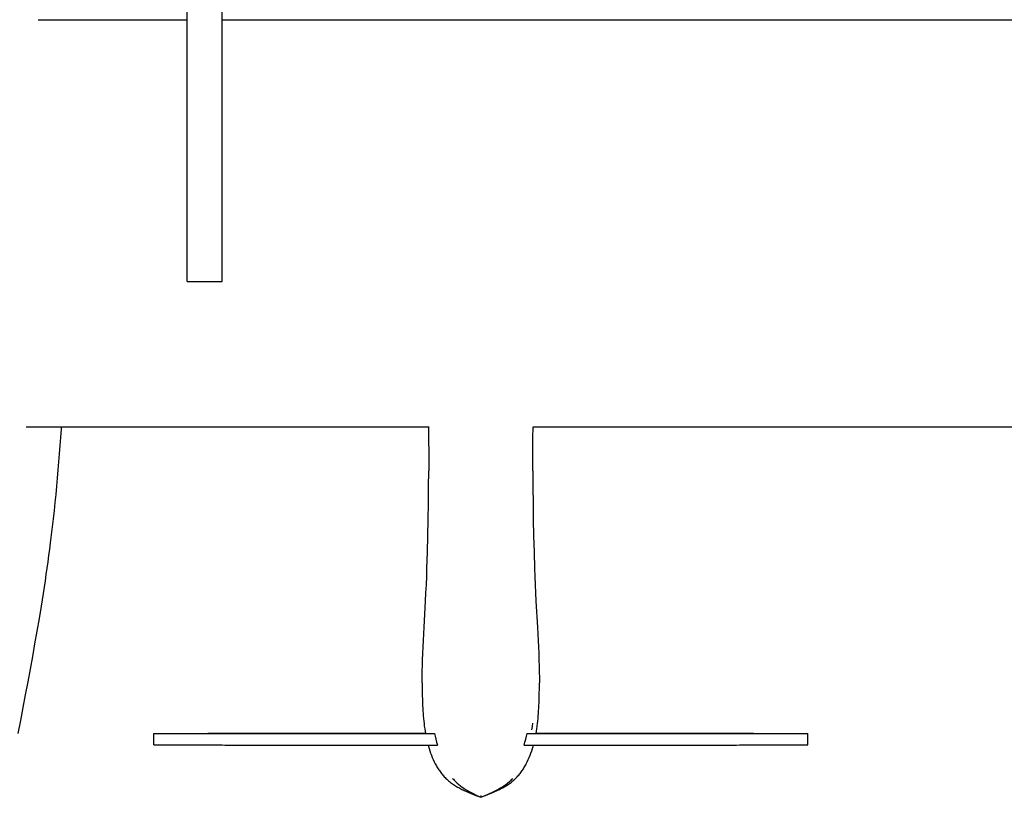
# Model space of a CAD drawing. Header units: millimetres. Extents: x -1528 to 1528, y -940 to 800.
# Tile 11 of 14: x 83 to 760, y -655 to -120. Entities that reach past the tile are written whole.
import ezdxf

# ---------------------------------------------------------------- set-up
doc = ezdxf.new("R2010")
doc.units = ezdxf.units.MM
doc.layers.add('VISIBLE', color=7, linetype='Continuous')

msp = doc.modelspace()

# ---------------------------------------------------------------- linework, layer by layer
at = {"layer": 'VISIBLE'}
for p, q in [((198.06, -300.08), (198.06, 380.11)), ((222.06, -300.08), (222.06, 351.77)), ((95.51, -120.01), (198.06, -120.01)), ((222.06, -120.01), (1500.11, -120.01)), ((198.06, -300.08), (198.06, -300.08)), ((198.06, -300.08), (198.06, -300.08)), ((198.06, -300.08), (198.1, -300.08)), ((198.1, -300.08), (198.16, -300.08)), ((198.16, -300.08), (198.26, -300.08)), ((198.26, -300.08), (198.4, -300.08)), ((198.4, -300.08), (198.58, -300.09)), ((198.58, -300.09), (198.79, -300.09)), ((198.79, -300.09), (199.05, -300.09)), ((199.05, -300.09), (199.35, -300.09)), ((199.35, -300.09), (199.69, -300.09)), ((199.69, -300.09), (200.07, -300.09)), ((200.07, -300.09), (200.49, -300.09)), ((200.49, -300.09), (200.95, -300.09)), ((200.95, -300.09), (201.45, -300.09)), ((201.45, -300.09), (201.99, -300.09)), ((201.99, -300.09), (202.55, -300.09)), ((202.55, -300.09), (203.15, -300.09)), ((203.15, -300.09), (203.78, -300.09)), ((203.78, -300.09), (204.43, -300.09)), ((204.43, -300.09), (205.1, -300.09)), ((205.1, -300.09), (205.78, -300.09)), ((205.78, -300.09), (206.48, -300.09)), ((206.48, -300.09), (207.18, -300.09)), ((207.18, -300.09), (207.88, -300.09)), ((207.88, -300.09), (208.59, -300.09)), ((208.59, -300.09), (209.28, -300.09)), ((209.28, -300.09), (209.97, -300.09)), ((209.97, -300.09), (210.65, -300.09)), ((210.65, -300.09), (211.31, -300.09)), ((211.31, -300.09), (211.96, -300.09)), ((211.96, -300.09), (212.58, -300.09)), ((212.58, -300.09), (213.19, -300.09)), ((213.19, -300.09), (213.77, -300.09)), ((213.77, -300.09), (214.33, -300.09)), ((214.33, -300.09), (214.86, -300.09)), ((214.86, -300.09), (215.37, -300.09)), ((215.37, -300.09), (215.86, -300.09)), ((215.86, -300.09), (216.32, -300.09)), ((216.32, -300.09), (216.75, -300.09)), ((216.75, -300.09), (217.16, -300.09)), ((217.16, -300.09), (217.55, -300.09)), ((217.55, -300.09), (217.92, -300.09)), ((217.92, -300.09), (218.26, -300.09)), ((218.26, -300.09), (218.58, -300.09)), ((218.58, -300.09), (218.87, -300.09)), ((218.87, -300.09), (219.41, -300.09)), ((219.41, -300.09), (219.88, -300.09)), ((219.88, -300.09), (220.3, -300.09)), ((220.3, -300.09), (220.71, -300.09)), ((220.71, -300.09), (220.9, -300.09)), ((220.9, -300.09), (221.08, -300.09)), ((221.08, -300.09), (221.26, -300.09)), ((221.26, -300.09), (221.42, -300.09)), ((221.42, -300.09), (221.57, -300.09)), ((221.57, -300.09), (221.7, -300.08)), ((221.7, -300.08), (221.81, -300.08)), ((221.81, -300.08), (221.91, -300.08)), ((221.91, -300.08), (221.98, -300.08)), ((221.98, -300.08), (222.04, -300.08)), ((222.04, -300.08), (222.06, -300.08)), ((222.06, -300.08), (222.06, -300.08)), ((87.25, -400.05), (364.05, -400.05)), ((111.03, -407.38), (111.42, -401.75)), ((111.42, -401.75), (111.53, -400.05)), ((364.05, -399.97), (364.12, -407.93)), ((435.93, -407.93), (436.01, -400.05)), ((436.01, -400.05), (964.09, -400.05)), ((110.19, -418.62), (110.62, -413)), ((110.62, -413), (111.03, -407.38)), ((364.12, -407.93), (364.18, -419.16)), ((435.87, -419.16), (435.93, -407.93)), ((109.75, -424.23), (110.19, -418.62)), ((364.18, -419.16), (364.2, -430.38)), ((435.86, -430.38), (435.87, -419.16)), ((109.28, -429.84), (109.75, -424.23)), ((108.79, -435.44), (109.28, -429.84)), ((364.16, -441.59), (364.2, -430.38)), ((435.86, -430.38), (435.9, -441.59)), ((108.28, -441.04), (108.79, -435.44)), ((107.18, -452.21), (107.74, -446.63)), ((107.74, -446.63), (108.28, -441.04)), ((364.06, -452.79), (364.16, -441.59)), ((435.9, -441.59), (435.99, -452.79)), ((106.6, -457.78), (107.18, -452.21)), ((363.91, -463.99), (364.06, -452.79)), ((435.99, -452.79), (436.15, -463.99)), ((105.99, -463.35), (106.6, -457.78)), ((105.35, -468.91), (105.99, -463.35)), ((363.68, -475.18), (363.91, -463.99)), ((436.15, -463.99), (436.37, -475.18)), ((104.69, -474.46), (105.35, -468.91)), ((103.44, -484.36), (104, -480)), ((104, -480), (104.69, -474.46)), ((363.39, -486.38), (363.68, -475.18)), ((436.37, -475.18), (436.67, -486.38)), ((102.86, -488.71), (103.44, -484.36)), ((363.02, -497.59), (363.39, -486.38)), ((436.67, -486.38), (437.04, -497.59)), ((101.65, -497.4), (102.26, -493.06)), ((102.26, -493.06), (102.86, -488.71)), ((101.02, -501.74), (101.65, -497.4)), ((362.8, -503.2), (363.02, -497.59)), ((437.04, -497.59), (437.25, -503.2)), ((99.72, -510.42), (100.38, -506.08)), ((100.38, -506.08), (101.02, -501.74)), ((362.57, -508.81), (362.8, -503.2)), ((437.25, -503.2), (437.49, -508.81)), ((97.67, -523.43), (99.05, -514.76)), ((99.05, -514.76), (99.72, -510.42)), ((362.03, -520.04), (362.31, -514.42)), ((362.31, -514.42), (362.57, -508.81)), ((437.49, -508.81), (437.75, -514.42)), ((437.75, -514.42), (438.03, -520.04)), ((361.03, -538.04), (362.03, -520.04)), ((438.03, -520.04), (439.02, -538.04)), ((96.24, -532.1), (97.67, -523.43)), ((94.76, -540.78), (96.24, -532.1)), ((93.24, -549.47), (94.76, -540.78)), ((360.79, -542.55), (361.03, -538.04)), ((439.02, -538.04), (439.27, -542.55)), ((360.34, -551.56), (360.56, -547.05)), ((360.56, -547.05), (360.79, -542.55)), ((439.27, -542.55), (439.5, -547.05)), ((439.5, -547.05), (439.71, -551.56)), ((91.68, -558.18), (93.24, -549.47)), ((360.15, -556.06), (360.34, -551.56)), ((439.71, -551.56), (439.91, -556.06)), ((90.08, -566.91), (91.68, -558.18)), ((359.85, -565.07), (359.98, -560.57)), ((359.98, -560.57), (360.15, -556.06)), ((439.91, -556.06), (440.07, -560.57)), ((440.07, -560.57), (440.21, -565.07)), ((88.46, -575.66), (90.08, -566.91)), ((359.75, -569.57), (359.79, -567.32)), ((359.79, -567.32), (359.85, -565.07)), ((440.21, -565.07), (440.26, -567.32)), ((440.26, -567.32), (440.3, -569.57)), ((86.8, -584.45), (88.46, -575.66)), ((359.69, -576.32), (359.7, -574.07)), ((359.7, -574.07), (359.72, -571.82)), ((359.72, -571.82), (359.75, -569.57)), ((440.3, -569.57), (440.34, -571.82)), ((440.34, -571.82), (440.36, -574.07)), ((440.36, -574.07), (440.37, -576.32)), ((359.69, -576.32), (359.7, -578.57)), ((359.7, -578.57), (359.71, -580.82)), ((359.71, -580.82), (359.74, -583.06)), ((440.31, -583.06), (440.34, -580.82)), ((440.34, -580.82), (440.36, -578.57)), ((440.36, -578.57), (440.37, -576.32)), ((85.13, -593.27), (86.8, -584.45)), ((359.74, -583.06), (359.79, -585.31)), ((359.79, -585.31), (359.85, -587.55)), ((359.85, -587.55), (359.93, -589.8)), ((440.12, -589.8), (440.2, -587.55)), ((440.2, -587.55), (440.26, -585.31)), ((440.26, -585.31), (440.31, -583.06)), ((83.43, -602.13), (85.13, -593.27)), ((359.93, -589.8), (360.03, -592.04)), ((360.03, -592.04), (360.11, -593.8)), ((360.11, -593.8), (360.21, -595.56)), ((360.21, -595.56), (360.33, -597.32)), ((439.73, -597.32), (439.84, -595.56)), ((439.84, -595.56), (439.94, -593.8)), ((439.94, -593.8), (440.03, -592.04)), ((440.03, -592.04), (440.12, -589.8)), ((81.72, -611.04), (83.43, -602.13)), ((360.33, -597.32), (360.46, -599.08)), ((360.46, -599.08), (360.61, -600.84)), ((360.61, -600.84), (360.77, -602.59)), ((360.77, -602.59), (360.97, -604.35)), ((439.09, -604.35), (439.28, -602.59)), ((439.28, -602.59), (439.45, -600.84)), ((439.45, -600.84), (439.6, -599.08)), ((439.6, -599.08), (439.73, -597.32)), ((360.97, -604.35), (361.18, -606.1)), ((361.18, -606.1), (361.43, -607.85)), ((361.43, -607.85), (361.7, -609.6)), ((361.7, -609.6), (361.94, -611.04)), ((435.26, -608.69), (435.57, -606.32)), ((435.57, -606.32), (435.84, -603.95)), ((438.11, -611.04), (438.36, -609.6)), ((438.36, -609.6), (438.63, -607.85)), ((438.63, -607.85), (438.87, -606.1)), ((438.87, -606.1), (439.09, -604.35)), ((175.01, -619.04), (175.01, -611.04)), ((175.01, -611.04), (175.01, -611.04)), ((175.01, -611.04), (175.01, -611.04)), ((175.01, -611.04), (175.04, -611.04)), ((175.01, -611.04), (175.05, -611.04)), ((175.04, -611.04), (175.11, -611.04)), ((175.05, -611.04), (175.12, -611.04)), ((175.11, -611.04), (175.22, -611.04)), ((175.12, -611.04), (175.23, -611.04)), ((175.22, -611.04), (175.35, -611.04)), ((175.23, -611.04), (175.37, -611.04)), ((175.35, -611.04), (175.52, -611.04)), ((175.37, -611.04), (175.54, -611.04)), ((175.52, -611.04), (175.73, -611.04)), ((175.54, -611.04), (175.74, -611.04)), ((175.73, -611.04), (175.97, -611.04)), ((175.74, -611.04), (175.97, -611.04)), ((175.97, -611.04), (176.23, -611.04)), ((175.97, -611.04), (176.24, -611.04)), ((176.23, -611.04), (176.53, -611.04)), ((176.24, -611.04), (176.53, -611.04)), ((176.53, -611.04), (176.86, -611.04)), ((176.53, -611.04), (176.85, -611.04)), ((176.85, -611.04), (177.2, -611.04)), ((176.86, -611.04), (177.22, -611.04)), ((177.2, -611.04), (177.58, -611.04)), ((177.22, -611.04), (177.61, -611.05)), ((177.58, -611.04), (177.99, -611.04)), ((177.61, -611.05), (178.02, -611.05)), ((177.99, -611.04), (178.42, -611.04)), ((178.02, -611.05), (178.46, -611.05)), ((178.42, -611.04), (178.88, -611.04)), ((178.46, -611.05), (178.93, -611.05)), ((178.88, -611.04), (179.36, -611.04)), ((178.93, -611.05), (179.43, -611.05)), ((179.36, -611.04), (179.87, -611.04)), ((179.43, -611.05), (179.95, -611.05)), ((179.87, -611.04), (180.4, -611.04)), ((179.95, -611.05), (180.5, -611.05)), ((180.4, -611.04), (180.96, -611.04)), ((180.5, -611.05), (181.07, -611.05)), ((180.96, -611.04), (181.54, -611.04)), ((181.07, -611.05), (181.66, -611.05)), ((181.54, -611.04), (182.14, -611.04)), ((181.66, -611.05), (182.28, -611.05)), ((182.14, -611.04), (182.76, -611.04)), ((182.28, -611.05), (182.92, -611.05)), ((182.76, -611.04), (183.41, -611.04)), ((182.92, -611.05), (183.58, -611.05)), ((183.41, -611.04), (184.07, -611.04)), ((183.58, -611.05), (184.26, -611.05)), ((184.07, -611.04), (185.46, -611.04)), ((184.26, -611.05), (184.96, -611.05)), ((184.96, -611.05), (186.42, -611.05)), ((185.46, -611.04), (186.92, -611.04)), ((186.42, -611.05), (187.96, -611.05)), ((186.92, -611.04), (188.45, -611.04)), ((187.96, -611.05), (189.56, -611.05)), ((188.45, -611.04), (190.04, -611.04)), ((189.56, -611.05), (191.22, -611.05)), ((190.04, -611.04), (191.69, -611.04)), ((191.22, -611.05), (192.94, -611.05)), ((191.69, -611.04), (193.39, -611.04)), ((192.94, -611.05), (194.71, -611.05)), ((193.39, -611.04), (195.14, -611.04)), ((194.71, -611.05), (196.53, -611.05)), ((195.14, -611.04), (196.94, -611.04)), ((196.53, -611.05), (198.39, -611.05)), ((196.94, -611.04), (198.77, -611.04)), ((198.39, -611.05), (200.29, -611.05)), ((198.77, -611.04), (200.64, -611.04)), ((200.29, -611.05), (202.21, -611.05)), ((200.64, -611.04), (202.53, -611.04)), ((202.21, -611.05), (204.16, -611.05)), ((202.53, -611.04), (204.45, -611.04)), ((204.16, -611.05), (208.11, -611.05)), ((204.45, -611.04), (208.33, -611.04)), ((208.11, -611.05), (212.1, -611.05)), ((208.33, -611.04), (212.25, -611.03)), ((212.1, -611.05), (216.09, -611.05)), ((212.25, -611.03), (216.16, -611.03)), ((216.09, -611.05), (218.06, -611.05)), ((216.16, -611.03), (218.09, -611.03)), ((218.06, -611.05), (220.02, -611.05)), ((218.09, -611.03), (220.01, -611.03)), ((220.01, -611.03), (222.03, -611.03)), ((220.02, -611.05), (222.02, -611.05)), ((222.02, -611.05), (224, -611.05)), ((222.03, -611.03), (224.02, -611.03)), ((224, -611.05), (225.95, -611.05)), ((224.02, -611.03), (225.98, -611.03)), ((225.95, -611.05), (227.88, -611.05)), ((225.98, -611.03), (227.92, -611.03)), ((227.88, -611.05), (229.79, -611.06)), ((227.92, -611.03), (229.84, -611.03)), ((229.79, -611.06), (231.67, -611.06)), ((229.84, -611.03), (231.74, -611.03)), ((231.67, -611.06), (233.53, -611.06)), ((231.74, -611.03), (233.61, -611.03)), ((233.53, -611.06), (235.38, -611.06)), ((233.61, -611.03), (235.46, -611.03)), ((235.38, -611.06), (237.2, -611.06)), ((235.46, -611.03), (237.29, -611.03)), ((237.2, -611.06), (239, -611.06)), ((237.29, -611.03), (239.1, -611.03)), ((239, -611.06), (240.78, -611.06)), ((239.1, -611.03), (240.89, -611.03)), ((240.78, -611.06), (242.55, -611.06)), ((240.89, -611.03), (242.66, -611.03)), ((242.55, -611.06), (244.29, -611.06)), ((242.66, -611.03), (244.41, -611.03)), ((244.29, -611.06), (246.02, -611.06)), ((244.41, -611.03), (246.15, -611.03)), ((246.02, -611.06), (247.73, -611.06)), ((246.15, -611.03), (249.55, -611.03)), ((247.73, -611.06), (249.42, -611.06)), ((249.42, -611.06), (251.09, -611.06)), ((249.55, -611.03), (252.9, -611.03)), ((251.09, -611.06), (252.75, -611.06)), ((252.75, -611.06), (256.02, -611.06)), ((252.9, -611.03), (256.17, -611.03)), ((256.02, -611.06), (259.23, -611.06)), ((256.17, -611.03), (259.39, -611.03)), ((259.23, -611.06), (262.39, -611.06)), ((259.39, -611.03), (262.54, -611.03)), ((262.39, -611.06), (265.5, -611.06)), ((262.54, -611.03), (265.65, -611.03)), ((265.5, -611.06), (268.56, -611.06)), ((265.65, -611.03), (268.71, -611.03)), ((268.56, -611.06), (271.57, -611.06)), ((268.71, -611.03), (271.72, -611.03)), ((271.57, -611.06), (274.55, -611.06)), ((271.72, -611.03), (274.69, -611.03)), ((274.55, -611.06), (277.49, -611.06)), ((274.69, -611.03), (277.62, -611.03)), ((277.49, -611.06), (280.4, -611.06)), ((277.62, -611.03), (280.53, -611.03)), ((280.4, -611.06), (283.28, -611.06)), ((280.53, -611.03), (283.4, -611.03)), ((283.28, -611.06), (286.14, -611.06)), ((283.4, -611.03), (286.25, -611.03)), ((286.14, -611.06), (288.98, -611.06)), ((286.25, -611.03), (289.08, -611.03)), ((288.98, -611.06), (291.8, -611.06)), ((289.08, -611.03), (291.89, -611.03)), ((291.8, -611.06), (294.61, -611.06)), ((291.89, -611.03), (297.49, -611.03)), ((294.61, -611.06), (297.42, -611.06)), ((297.42, -611.06), (303.02, -611.06)), ((297.49, -611.03), (303.06, -611.03)), ((303.02, -611.06), (308.63, -611.06)), ((303.06, -611.03), (308.65, -611.03)), ((308.63, -611.06), (314.29, -611.06)), ((308.65, -611.03), (314.3, -611.03)), ((314.29, -611.06), (317.15, -611.06)), ((314.3, -611.03), (317.14, -611.03)), ((317.14, -611.03), (320.02, -611.03)), ((317.15, -611.06), (320.03, -611.06)), ((320.02, -611.03), (322.72, -611.03)), ((320.03, -611.06), (322.88, -611.06)), ((322.72, -611.03), (325.45, -611.03)), ((322.88, -611.06), (325.76, -611.06)), ((325.45, -611.03), (328.21, -611.03)), ((325.76, -611.06), (328.67, -611.06)), ((328.21, -611.03), (330.98, -611.03)), ((328.67, -611.06), (331.59, -611.06)), ((330.98, -611.03), (333.78, -611.03)), ((331.59, -611.06), (334.54, -611.06)), ((333.78, -611.03), (336.6, -611.03)), ((334.54, -611.06), (337.51, -611.06)), ((336.6, -611.03), (342.29, -611.03)), ((337.51, -611.06), (343.51, -611.06)), ((342.29, -611.03), (348.04, -611.03)), ((343.51, -611.06), (349.59, -611.06)), ((348.04, -611.03), (353.87, -611.03)), ((349.59, -611.06), (355.73, -611.06)), ((353.87, -611.03), (359.74, -611.03)), ((355.73, -611.06), (361.92, -611.06)), ((359.74, -611.03), (361.94, -611.03)), ((361.92, -611.06), (368.16, -611.06)), ((361.94, -611.04), (361.94, -611.04)), ((361.94, -611.04), (361.94, -611.04)), ((361.94, -611.04), (361.97, -611.04)), ((361.97, -611.04), (362.03, -611.04)), ((362.03, -611.04), (362.13, -611.05)), ((362.13, -611.05), (362.28, -611.05)), ((362.28, -611.05), (362.46, -611.05)), ((362.46, -611.05), (362.69, -611.05)), ((362.69, -611.05), (362.95, -611.05)), ((362.95, -611.05), (363.25, -611.05)), ((363.25, -611.05), (363.59, -611.05)), ((363.59, -611.05), (363.97, -611.05)), ((363.97, -611.05), (364.38, -611.05)), ((364.38, -611.05), (364.83, -611.05)), ((364.83, -611.05), (365.31, -611.05)), ((365.31, -611.05), (365.82, -611.05)), ((365.82, -611.05), (366.36, -611.05)), ((366.36, -611.05), (366.94, -611.05)), ((366.94, -611.05), (367.54, -611.05)), ((367.54, -611.05), (368.16, -611.06)), ((368.16, -611.06), (368.6, -613.08)), ((368.6, -613.08), (369.1, -615.09)), ((369.1, -615.09), (369.66, -617.08)), ((430.41, -617.08), (430.97, -615.08)), ((430.97, -615.08), (431.47, -613.08)), ((431.47, -613.08), (431.91, -611.06)), ((431.91, -611.06), (432.74, -611.05)), ((431.91, -611.06), (438.15, -611.06)), ((432.74, -611.05), (433.52, -611.05)), ((433.52, -611.05), (434.24, -611.05)), ((434.24, -611.05), (434.9, -611.05)), ((434.9, -611.05), (435.29, -611.05)), ((435.29, -611.05), (435.65, -611.05)), ((435.65, -611.05), (436, -611.05)), ((436, -611.05), (436.32, -611.05)), ((436.32, -611.05), (436.61, -611.05)), ((436.61, -611.05), (436.88, -611.05)), ((436.88, -611.05), (437.13, -611.05)), ((437.13, -611.05), (437.35, -611.05)), ((437.35, -611.05), (437.54, -611.05)), ((437.54, -611.05), (437.7, -611.05)), ((437.7, -611.05), (437.84, -611.05)), ((437.84, -611.05), (437.95, -611.04)), ((437.95, -611.04), (438.03, -611.04)), ((438.03, -611.04), (438.09, -611.04)), ((438.09, -611.04), (438.11, -611.04)), ((438.11, -611.03), (440.3, -611.03)), ((438.15, -611.06), (444.35, -611.06)), ((440.3, -611.03), (446.18, -611.03)), ((444.35, -611.06), (450.49, -611.06)), ((446.18, -611.03), (452, -611.03)), ((450.49, -611.06), (456.56, -611.06)), ((452, -611.03), (457.76, -611.03)), ((456.56, -611.06), (462.56, -611.06)), ((457.76, -611.03), (463.45, -611.03)), ((462.56, -611.06), (465.53, -611.06)), ((463.45, -611.03), (466.26, -611.03)), ((465.53, -611.06), (468.48, -611.06)), ((466.26, -611.03), (469.06, -611.03)), ((468.48, -611.06), (471.41, -611.06)), ((469.06, -611.03), (471.83, -611.03)), ((471.41, -611.06), (474.31, -611.06)), ((471.83, -611.03), (474.59, -611.03)), ((474.31, -611.06), (477.19, -611.06)), ((474.59, -611.03), (477.32, -611.03)), ((477.19, -611.06), (480.05, -611.06)), ((477.32, -611.03), (480.02, -611.03)), ((480.02, -611.03), (485.75, -611.03)), ((480.05, -611.06), (482.93, -611.06)), ((482.93, -611.06), (485.78, -611.06)), ((485.75, -611.03), (491.39, -611.03)), ((485.78, -611.06), (491.45, -611.06)), ((491.39, -611.03), (496.98, -611.03)), ((491.45, -611.06), (497.06, -611.06)), ((496.98, -611.03), (502.56, -611.03)), ((497.06, -611.06), (502.66, -611.06)), ((502.56, -611.03), (508.15, -611.03)), ((502.66, -611.06), (505.46, -611.06)), ((505.46, -611.06), (508.27, -611.06)), ((508.15, -611.03), (510.96, -611.03)), ((508.27, -611.06), (511.1, -611.06)), ((510.96, -611.03), (513.79, -611.03)), ((511.1, -611.06), (513.94, -611.06)), ((513.79, -611.03), (516.64, -611.03)), ((513.94, -611.06), (516.79, -611.06)), ((516.64, -611.03), (519.51, -611.03)), ((516.79, -611.06), (519.68, -611.06)), ((519.51, -611.03), (522.42, -611.03)), ((519.68, -611.06), (522.59, -611.06)), ((522.42, -611.03), (525.35, -611.03)), ((522.59, -611.06), (525.53, -611.06)), ((525.35, -611.03), (528.32, -611.03)), ((525.53, -611.06), (528.5, -611.06)), ((528.32, -611.03), (531.34, -611.03)), ((528.5, -611.06), (531.52, -611.06)), ((531.34, -611.03), (534.39, -611.03)), ((531.52, -611.06), (534.58, -611.06)), ((534.39, -611.03), (537.5, -611.03)), ((534.58, -611.06), (537.68, -611.06)), ((537.5, -611.03), (540.66, -611.03)), ((537.68, -611.06), (540.84, -611.06)), ((540.66, -611.03), (543.87, -611.03)), ((540.84, -611.06), (544.05, -611.06)), ((543.87, -611.03), (547.15, -611.03)), ((544.05, -611.06), (547.32, -611.06)), ((547.15, -611.03), (550.49, -611.03)), ((547.32, -611.06), (548.98, -611.06)), ((548.98, -611.06), (550.66, -611.06)), ((550.49, -611.03), (553.9, -611.03)), ((550.66, -611.06), (552.35, -611.06)), ((552.35, -611.06), (554.06, -611.06)), ((553.9, -611.03), (555.63, -611.03)), ((554.06, -611.06), (555.78, -611.06)), ((555.63, -611.03), (557.38, -611.03)), ((555.78, -611.06), (557.53, -611.06)), ((557.38, -611.03), (559.15, -611.03)), ((557.53, -611.06), (559.29, -611.06)), ((559.15, -611.03), (560.94, -611.03)), ((559.29, -611.06), (561.07, -611.06)), ((560.94, -611.03), (562.75, -611.03)), ((561.07, -611.06), (562.87, -611.06)), ((562.75, -611.03), (564.58, -611.03)), ((562.87, -611.06), (564.7, -611.06)), ((564.58, -611.03), (566.43, -611.03)), ((564.7, -611.06), (566.54, -611.06)), ((566.43, -611.03), (568.3, -611.03)), ((566.54, -611.06), (568.4, -611.06)), ((568.3, -611.03), (570.2, -611.03)), ((568.4, -611.06), (570.29, -611.06)), ((570.2, -611.03), (572.12, -611.03)), ((570.29, -611.06), (572.19, -611.05)), ((572.12, -611.03), (574.06, -611.03)), ((572.19, -611.05), (574.12, -611.05)), ((574.06, -611.03), (576.03, -611.03)), ((574.12, -611.05), (576.08, -611.05)), ((576.03, -611.03), (578.02, -611.03)), ((576.08, -611.05), (578.05, -611.05)), ((578.02, -611.03), (580.03, -611.03)), ((578.05, -611.05), (580.05, -611.05)), ((580.03, -611.03), (581.95, -611.03)), ((580.05, -611.05), (582.01, -611.05)), ((581.95, -611.03), (583.89, -611.03)), ((582.01, -611.05), (583.98, -611.05)), ((583.89, -611.03), (587.8, -611.03)), ((583.98, -611.05), (587.97, -611.05)), ((587.8, -611.03), (591.71, -611.04)), ((587.97, -611.05), (591.95, -611.05)), ((591.71, -611.04), (595.6, -611.04)), ((591.95, -611.05), (595.91, -611.05)), ((595.6, -611.04), (597.51, -611.04)), ((595.91, -611.05), (597.86, -611.05)), ((597.51, -611.04), (599.41, -611.04)), ((597.86, -611.05), (599.78, -611.05)), ((599.41, -611.04), (601.28, -611.04)), ((599.78, -611.05), (601.67, -611.05)), ((601.28, -611.04), (603.11, -611.04)), ((601.67, -611.05), (603.53, -611.05)), ((603.11, -611.04), (604.9, -611.04)), ((603.53, -611.05), (605.35, -611.05)), ((604.9, -611.04), (606.66, -611.04)), ((605.35, -611.05), (607.12, -611.05)), ((606.66, -611.04), (608.36, -611.04)), ((607.12, -611.05), (608.84, -611.05)), ((608.36, -611.04), (610.01, -611.04)), ((608.84, -611.05), (610.5, -611.05)), ((610.01, -611.04), (611.6, -611.04)), ((610.5, -611.05), (612.11, -611.05)), ((611.6, -611.04), (613.13, -611.04)), ((612.11, -611.05), (613.64, -611.05)), ((613.13, -611.04), (614.59, -611.04)), ((613.64, -611.05), (615.1, -611.05)), ((614.59, -611.04), (615.98, -611.04)), ((615.1, -611.05), (615.8, -611.05)), ((615.8, -611.05), (616.48, -611.05)), ((615.98, -611.04), (616.64, -611.04)), ((616.48, -611.05), (617.14, -611.05)), ((616.64, -611.04), (617.29, -611.04)), ((617.14, -611.05), (617.78, -611.05)), ((617.29, -611.04), (617.91, -611.04)), ((617.78, -611.05), (618.4, -611.05)), ((617.91, -611.04), (618.51, -611.04)), ((618.4, -611.05), (618.99, -611.05)), ((618.51, -611.04), (619.09, -611.04)), ((618.99, -611.05), (619.56, -611.05)), ((619.09, -611.04), (619.65, -611.04)), ((619.56, -611.05), (620.11, -611.05)), ((619.65, -611.04), (620.18, -611.04)), ((620.11, -611.05), (620.63, -611.05)), ((620.18, -611.04), (620.69, -611.04)), ((620.63, -611.05), (621.13, -611.05)), ((620.69, -611.04), (621.17, -611.04)), ((621.13, -611.05), (621.59, -611.05)), ((621.17, -611.04), (621.63, -611.04)), ((621.59, -611.05), (622.04, -611.05)), ((621.63, -611.04), (622.07, -611.04)), ((622.04, -611.05), (622.45, -611.05)), ((622.07, -611.04), (622.47, -611.04)), ((622.45, -611.05), (622.84, -611.04)), ((622.47, -611.04), (622.85, -611.04)), ((622.84, -611.04), (623.2, -611.04)), ((622.85, -611.04), (623.2, -611.04)), ((623.2, -611.04), (623.53, -611.04)), ((623.2, -611.04), (623.52, -611.04)), ((623.52, -611.04), (623.82, -611.04)), ((623.53, -611.04), (623.82, -611.04)), ((623.82, -611.04), (624.09, -611.04)), ((623.82, -611.04), (624.08, -611.04)), ((624.08, -611.04), (624.32, -611.04)), ((624.09, -611.04), (624.33, -611.04)), ((624.32, -611.04), (624.52, -611.04)), ((624.33, -611.04), (624.53, -611.04)), ((624.52, -611.04), (624.69, -611.04)), ((624.53, -611.04), (624.7, -611.04)), ((624.69, -611.04), (624.83, -611.04)), ((624.7, -611.04), (624.84, -611.04)), ((624.83, -611.04), (624.93, -611.04)), ((624.84, -611.04), (624.94, -611.04)), ((624.93, -611.04), (625.01, -611.04)), ((624.94, -611.04), (625.01, -611.04)), ((625.01, -611.04), (625.05, -611.04)), ((625.01, -611.04), (625.04, -611.04)), ((625.04, -611.04), (625.05, -611.04)), ((625.05, -619.04), (625.05, -611.04)), ((175.01, -619.04), (175.01, -619.04)), ((175.01, -619.04), (175.04, -619.04)), ((175.04, -619.04), (175.11, -619.04)), ((175.11, -619.04), (175.22, -619.04)), ((175.22, -619.04), (175.35, -619.04)), ((175.35, -619.04), (175.52, -619.04)), ((175.52, -619.04), (175.73, -619.04)), ((175.73, -619.04), (175.97, -619.04)), ((175.97, -619.04), (176.23, -619.04)), ((176.23, -619.04), (176.53, -619.05)), ((176.53, -619.05), (176.86, -619.05)), ((176.86, -619.05), (177.22, -619.05)), ((177.22, -619.05), (177.61, -619.05)), ((177.61, -619.05), (178.02, -619.05)), ((178.02, -619.05), (178.46, -619.05)), ((178.46, -619.05), (178.93, -619.05)), ((178.93, -619.05), (179.43, -619.05)), ((179.43, -619.05), (179.95, -619.05)), ((179.95, -619.05), (180.5, -619.05)), ((180.5, -619.05), (181.07, -619.05)), ((181.07, -619.05), (181.66, -619.05)), ((181.66, -619.05), (182.28, -619.05)), ((182.28, -619.05), (182.92, -619.05)), ((182.92, -619.05), (183.58, -619.05)), ((183.58, -619.05), (184.26, -619.05)), ((184.26, -619.05), (184.96, -619.05)), ((184.96, -619.05), (186.42, -619.05)), ((186.42, -619.05), (187.96, -619.05)), ((187.96, -619.05), (189.56, -619.05)), ((189.56, -619.05), (191.22, -619.05)), ((191.22, -619.05), (192.94, -619.05)), ((192.94, -619.05), (194.71, -619.05)), ((194.71, -619.05), (196.53, -619.05)), ((196.53, -619.05), (198.39, -619.05)), ((198.39, -619.05), (200.29, -619.05)), ((200.29, -619.05), (202.21, -619.05)), ((202.21, -619.05), (204.16, -619.05)), ((204.16, -619.05), (208.11, -619.05)), ((208.11, -619.05), (212.1, -619.05)), ((212.1, -619.05), (216.09, -619.05)), ((216.09, -619.05), (218.06, -619.05)), ((218.06, -619.05), (220.02, -619.05)), ((220.02, -619.05), (222.02, -619.05)), ((222.02, -619.05), (224, -619.06)), ((224, -619.06), (225.95, -619.06)), ((225.95, -619.06), (227.88, -619.06)), ((227.88, -619.06), (229.79, -619.06)), ((229.79, -619.06), (231.67, -619.06)), ((231.67, -619.06), (233.53, -619.06)), ((233.53, -619.06), (235.38, -619.06)), ((235.38, -619.06), (237.2, -619.06)), ((237.2, -619.06), (239, -619.06)), ((239, -619.06), (240.78, -619.06)), ((240.78, -619.06), (242.55, -619.06)), ((242.55, -619.06), (244.29, -619.06)), ((244.29, -619.06), (246.02, -619.06)), ((246.02, -619.06), (247.73, -619.06)), ((247.73, -619.06), (249.42, -619.06)), ((249.42, -619.06), (251.09, -619.06)), ((251.09, -619.06), (252.75, -619.06)), ((252.75, -619.06), (256.02, -619.06)), ((256.02, -619.06), (259.23, -619.06)), ((259.23, -619.06), (262.39, -619.06)), ((262.39, -619.06), (265.5, -619.06)), ((265.5, -619.06), (268.56, -619.06)), ((268.56, -619.06), (271.57, -619.06)), ((271.57, -619.06), (274.55, -619.06)), ((274.55, -619.06), (277.49, -619.06)), ((277.49, -619.06), (280.4, -619.06)), ((280.4, -619.06), (283.28, -619.06)), ((283.28, -619.06), (286.14, -619.06)), ((286.14, -619.06), (288.98, -619.06)), ((288.98, -619.06), (291.8, -619.06)), ((291.8, -619.06), (294.61, -619.06)), ((294.61, -619.06), (297.42, -619.06)), ((297.42, -619.06), (303.02, -619.06)), ((303.02, -619.06), (308.63, -619.06)), ((308.63, -619.06), (314.29, -619.06)), ((314.29, -619.06), (317.15, -619.06)), ((317.15, -619.06), (320.03, -619.06)), ((320.03, -619.06), (323, -619.06)), ((323, -619.06), (326.01, -619.06)), ((326.01, -619.06), (329.03, -619.06)), ((329.03, -619.06), (332.09, -619.06)), ((332.09, -619.06), (335.16, -619.06)), ((335.16, -619.06), (338.26, -619.06)), ((338.26, -619.06), (341.39, -619.06)), ((341.39, -619.06), (344.53, -619.06)), ((344.53, -619.06), (350.87, -619.06)), ((350.87, -619.06), (357.28, -619.06)), ((357.28, -619.06), (363.75, -619.06)), ((363.75, -619.06), (364.03, -620.04)), ((363.75, -619.06), (370.27, -619.06)), ((364.03, -620.04), (364.49, -621.58)), ((364.49, -621.58), (364.98, -623.11)), ((364.98, -623.11), (365.51, -624.63)), ((369.66, -617.08), (370.27, -619.06)), ((370.26, -619.06), (370.27, -619.06)), ((429.8, -619.06), (430.41, -617.08)), ((429.8, -619.06), (429.81, -619.06)), ((429.8, -619.06), (436.32, -619.06)), ((434.54, -624.63), (435.07, -623.11)), ((435.07, -623.11), (435.57, -621.58)), ((435.57, -621.58), (436.03, -620.04)), ((436.03, -620.04), (436.31, -619.06)), ((436.32, -619.06), (442.79, -619.06)), ((442.79, -619.06), (449.2, -619.06)), ((449.2, -619.06), (455.55, -619.06)), ((455.55, -619.06), (458.69, -619.06)), ((458.69, -619.06), (461.81, -619.06)), ((461.81, -619.06), (464.91, -619.06)), ((464.91, -619.06), (467.99, -619.06)), ((467.99, -619.06), (471.04, -619.06)), ((471.04, -619.06), (474.07, -619.06)), ((474.07, -619.06), (477.07, -619.06)), ((477.07, -619.06), (480.05, -619.06)), ((480.05, -619.06), (482.93, -619.06)), ((482.93, -619.06), (485.78, -619.06)), ((485.78, -619.06), (491.45, -619.06)), ((491.45, -619.06), (497.06, -619.06)), ((497.06, -619.06), (502.66, -619.06)), ((502.66, -619.06), (505.46, -619.06)), ((505.46, -619.06), (508.27, -619.06)), ((508.27, -619.06), (511.1, -619.06)), ((511.1, -619.06), (513.94, -619.06)), ((513.94, -619.06), (516.79, -619.06)), ((516.79, -619.06), (519.68, -619.06)), ((519.68, -619.06), (522.59, -619.06)), ((522.59, -619.06), (525.53, -619.06)), ((525.53, -619.06), (528.5, -619.06)), ((528.5, -619.06), (531.52, -619.06)), ((531.52, -619.06), (534.58, -619.06)), ((534.58, -619.06), (537.68, -619.06)), ((537.68, -619.06), (540.84, -619.06)), ((540.84, -619.06), (544.05, -619.06)), ((544.05, -619.06), (547.32, -619.06)), ((547.32, -619.06), (548.98, -619.06)), ((548.98, -619.06), (550.66, -619.06)), ((550.66, -619.06), (552.35, -619.06)), ((552.35, -619.06), (554.06, -619.06)), ((554.06, -619.06), (555.78, -619.06)), ((555.78, -619.06), (557.53, -619.06)), ((557.53, -619.06), (559.29, -619.06)), ((559.29, -619.06), (561.07, -619.06)), ((561.07, -619.06), (562.87, -619.06)), ((562.87, -619.06), (564.7, -619.06)), ((564.7, -619.06), (566.54, -619.06)), ((566.54, -619.06), (568.4, -619.06)), ((568.4, -619.06), (570.29, -619.06)), ((570.29, -619.06), (572.19, -619.06)), ((572.19, -619.06), (574.12, -619.06)), ((574.12, -619.06), (576.08, -619.06)), ((576.08, -619.06), (578.05, -619.05)), ((578.05, -619.05), (580.05, -619.05)), ((580.05, -619.05), (582.01, -619.05)), ((582.01, -619.05), (583.98, -619.05)), ((583.98, -619.05), (587.97, -619.05)), ((587.97, -619.05), (591.95, -619.05)), ((591.95, -619.05), (595.91, -619.05)), ((595.91, -619.05), (597.86, -619.05)), ((597.86, -619.05), (599.78, -619.05)), ((599.78, -619.05), (601.67, -619.05)), ((601.67, -619.05), (603.53, -619.05)), ((603.53, -619.05), (605.35, -619.05)), ((605.35, -619.05), (607.12, -619.05)), ((607.12, -619.05), (608.84, -619.05)), ((608.84, -619.05), (610.5, -619.05)), ((610.5, -619.05), (612.11, -619.05)), ((612.11, -619.05), (613.64, -619.05)), ((613.64, -619.05), (615.1, -619.05)), ((615.1, -619.05), (615.8, -619.05)), ((615.8, -619.05), (616.48, -619.05)), ((616.48, -619.05), (617.14, -619.05)), ((617.14, -619.05), (617.78, -619.05)), ((617.78, -619.05), (618.4, -619.05)), ((618.4, -619.05), (618.99, -619.05)), ((618.99, -619.05), (619.56, -619.05)), ((619.56, -619.05), (620.11, -619.05)), ((620.11, -619.05), (620.63, -619.05)), ((620.63, -619.05), (621.13, -619.05)), ((621.13, -619.05), (621.59, -619.05)), ((621.59, -619.05), (622.04, -619.05)), ((622.04, -619.05), (622.45, -619.05)), ((622.45, -619.05), (622.84, -619.05)), ((622.84, -619.05), (623.2, -619.05)), ((623.2, -619.05), (623.53, -619.05)), ((623.53, -619.05), (623.82, -619.04)), ((623.82, -619.04), (624.09, -619.04)), ((624.09, -619.04), (624.33, -619.04)), ((624.33, -619.04), (624.53, -619.04)), ((624.53, -619.04), (624.7, -619.04)), ((624.7, -619.04), (624.84, -619.04)), ((624.84, -619.04), (624.94, -619.04)), ((624.94, -619.04), (625.01, -619.04)), ((625.01, -619.04), (625.05, -619.04)), ((625.05, -619.04), (625.05, -619.04)), ((365.51, -624.63), (366.08, -626.13)), ((366.08, -626.13), (366.68, -627.63)), ((366.68, -627.63), (367.33, -629.1)), ((367.33, -629.1), (368, -630.55)), ((432.05, -630.55), (432.73, -629.1)), ((432.73, -629.1), (433.37, -627.63)), ((433.37, -627.63), (433.98, -626.13)), ((433.98, -626.13), (434.54, -624.63)), ((368, -630.55), (368.72, -631.97)), ((368.72, -631.97), (369.1, -632.68)), ((369.1, -632.68), (369.48, -633.37)), ((369.48, -633.37), (369.88, -634.06)), ((369.88, -634.06), (370.29, -634.73)), ((370.29, -634.73), (370.7, -635.4)), ((370.7, -635.4), (371.13, -636.06)), ((371.13, -636.06), (371.57, -636.71)), ((371.57, -636.71), (372.02, -637.35)), ((428.04, -637.35), (428.49, -636.71)), ((428.49, -636.71), (428.92, -636.06)), ((428.92, -636.06), (429.35, -635.4)), ((429.35, -635.4), (429.77, -634.73)), ((429.77, -634.73), (430.18, -634.06)), ((430.18, -634.06), (430.57, -633.37)), ((430.57, -633.37), (430.96, -632.68)), ((430.96, -632.68), (431.33, -631.97)), ((431.33, -631.97), (432.05, -630.55)), ((372.02, -637.35), (372.48, -637.98)), ((372.48, -637.98), (372.95, -638.6)), ((372.95, -638.6), (373.44, -639.2)), ((373.44, -639.2), (373.93, -639.8)), ((373.93, -639.8), (374.44, -640.38)), ((374.44, -640.38), (374.95, -640.95)), ((374.95, -640.95), (375.48, -641.5)), ((375.48, -641.5), (376.03, -642.05)), ((376.03, -642.05), (376.63, -642.62)), ((376.63, -642.62), (377.25, -643.18)), ((377.25, -643.18), (377.88, -643.72)), ((377.88, -643.72), (378.52, -644.25)), ((380.68, -642.05), (381.17, -642.63)), ((381.17, -642.63), (381.67, -643.19)), ((381.67, -643.19), (382.7, -644.26)), ((419.72, -644.26), (420.89, -643.18)), ((420.89, -643.18), (421.45, -642.63)), ((421.45, -642.63), (422, -642.05)), ((421.53, -644.25), (422.18, -643.72)), ((422.18, -643.72), (422.81, -643.18)), ((422.81, -643.18), (423.43, -642.62)), ((423.43, -642.62), (424.03, -642.04)), ((424.03, -642.04), (424.57, -641.5)), ((424.57, -641.5), (425.1, -640.95)), ((425.1, -640.95), (425.62, -640.38)), ((425.62, -640.38), (426.13, -639.8)), ((426.13, -639.8), (426.62, -639.2)), ((426.62, -639.2), (427.1, -638.6)), ((427.1, -638.6), (427.58, -637.98)), ((427.58, -637.98), (428.04, -637.35)), ((378.52, -644.25), (379.18, -644.76)), ((379.18, -644.76), (379.85, -645.26)), ((379.85, -645.26), (380.53, -645.75)), ((380.53, -645.75), (381.22, -646.22)), ((381.22, -646.22), (381.93, -646.69)), ((381.93, -646.69), (382.64, -647.13)), ((382.64, -647.13), (383.36, -647.57)), ((382.7, -644.26), (383.76, -645.27)), ((383.36, -647.57), (384.09, -648)), ((383.76, -645.27), (384.87, -646.23)), ((384.09, -648), (384.84, -648.41)), ((384.84, -648.41), (385.59, -648.82)), ((384.87, -646.23), (386.01, -647.14)), ((385.59, -648.82), (386.34, -649.22)), ((386.01, -647.14), (387.18, -648)), ((386.34, -649.22), (387.11, -649.61)), ((387.11, -649.61), (387.88, -649.99)), ((387.18, -648), (388.39, -648.83)), ((387.88, -649.99), (388.66, -650.36)), ((388.39, -648.83), (389.61, -649.61)), ((388.66, -650.36), (390.24, -651.08)), ((389.61, -649.61), (390.87, -650.36)), ((390.87, -650.36), (392.14, -651.09)), ((408.99, -651.09), (410.44, -650.36)), ((409.82, -651.08), (411.4, -650.36)), ((410.44, -650.36), (411.86, -649.61)), ((411.4, -650.36), (412.17, -649.99)), ((411.86, -649.61), (413.25, -648.83)), ((412.17, -649.99), (412.95, -649.61)), ((412.95, -649.61), (413.71, -649.22)), ((413.25, -648.83), (414.62, -648)), ((413.71, -649.22), (414.47, -648.82)), ((414.47, -648.82), (415.22, -648.42)), ((414.62, -648), (415.95, -647.14)), ((415.22, -648.42), (415.96, -648)), ((415.95, -647.14), (417.25, -646.23)), ((415.96, -648), (416.69, -647.57)), ((416.69, -647.57), (417.42, -647.13)), ((417.25, -646.23), (418.5, -645.27)), ((417.42, -647.13), (418.13, -646.69)), ((418.13, -646.69), (418.83, -646.22)), ((418.5, -645.27), (419.72, -644.26)), ((418.83, -646.22), (419.52, -645.75)), ((419.52, -645.75), (420.21, -645.26)), ((420.21, -645.26), (420.87, -644.76)), ((420.87, -644.76), (421.53, -644.25)), ((390.24, -651.08), (391.84, -651.78)), ((391.84, -651.78), (393.45, -652.46)), ((392.14, -651.09), (393.43, -651.78)), ((393.43, -651.78), (394.73, -652.46)), ((393.45, -652.46), (395.08, -653.12)), ((394.73, -652.46), (397.37, -653.77)), ((395.08, -653.12), (396.73, -653.77)), ((396.73, -653.77), (400.03, -655.05)), ((397.37, -653.77), (400.03, -655.05)), ((400.03, -655.05), (400.39, -653.77)), ((400.03, -655.05), (403.05, -653.77)), ((400.03, -655.05), (403.33, -653.77)), ((400.03, -655.04), (400.03, -655.05)), ((403.05, -653.77), (406.05, -652.46)), ((403.33, -653.77), (404.97, -653.12)), ((404.97, -653.12), (406.6, -652.46)), ((406.05, -652.46), (407.53, -651.78)), ((406.6, -652.46), (408.22, -651.78)), ((407.53, -651.78), (408.99, -651.09)), ((408.22, -651.78), (409.82, -651.08))]:
    msp.add_line(p, q, dxfattribs=at)

doc.saveas('drawing.dxf')
